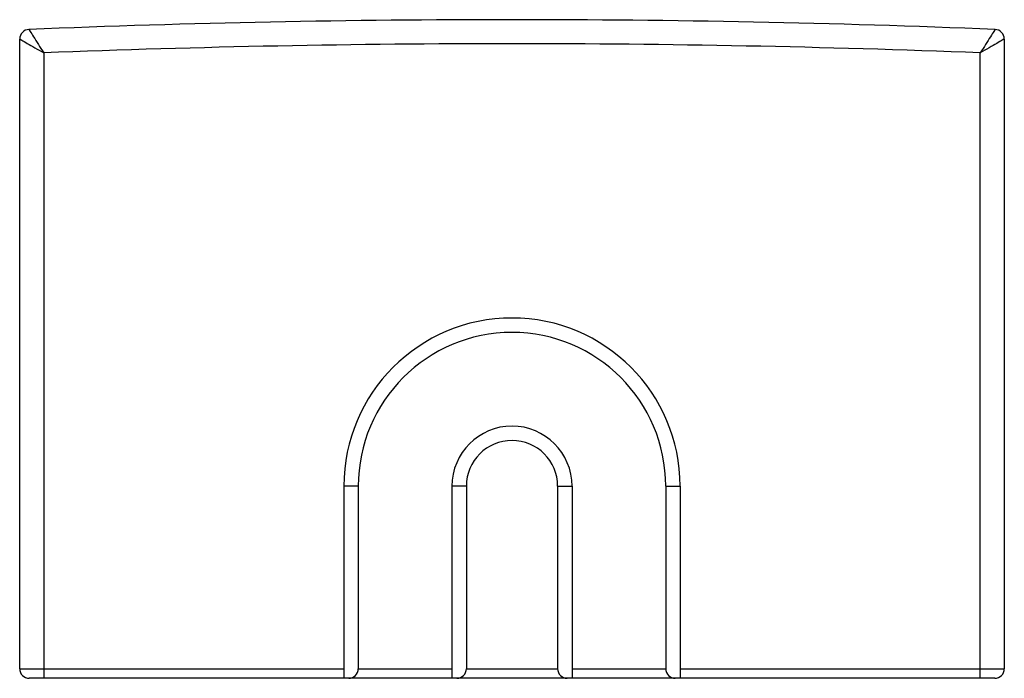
# Paper-space layout '_Rückseite' of a CAD drawing. Header units: millimetres. Extents: x -10.3 to 10.3, y 0 to 13.7.
import ezdxf

# ---------------------------------------------------------------- set-up
doc = ezdxf.new("R2010")
doc.units = ezdxf.units.MM

psp = doc.layouts.new('_Rückseite')

# ---------------------------------------------------------------- linework, layer by layer
at = {"color": 7, "linetype": 'Continuous', "lineweight": 25}
for p, q in [((-10.25, 0.2), (-10.25, 13.308)), ((10.25, 13.308), (10.25, 0.2)), ((-9.75, 13.02), (-9.75, 0)), ((9.75, 0), (9.75, 13.02)), ((-3.5, 4), (-3.5, 0)), ((-3.2, 4), (-3.5, 4)), ((-3.2, 4), (-3.2, 0.2)), ((-1.25, 4), (-1.25, 0)), ((-0.95, 4), (-1.25, 4)), ((-0.95, 4), (-0.95, 0.2)), ((0.95, 4), (0.95, 0.2)), ((0.95, 4), (1.25, 4)), ((1.25, 4), (1.25, 0)), ((3.2, 4), (3.2, 0.2)), ((3.2, 4), (3.5, 4)), ((3.5, 4), (3.5, 0)), ((-10.25, 0.2), (-3.5, 0.2)), ((10.05, 0), (-10.05, 0)), ((-3.2, 0.2), (-1.25, 0.2)), ((-0.95, 0.2), (0.95, 0.2)), ((1.25, 0.2), (3.2, 0.2)), ((3.5, 0.2), (10.25, 0.2))]:
    psp.add_line(p, q, dxfattribs=at)
for centre, radius, start, end in [((0, -236.29), 250, 87.69424, 92.30576), ((-10.05, 13.308), 0.2, 92.3058, 180), ((10.05, 13.308), 0.2, 0, 87.6942), ((0, -236.29), 249.5, 87.76042, 92.23958), ((0, 4), 3.5, 0, 180), ((0, 4), 3.2, 0, 180), ((0, 4), 1.25, 0, 180), ((0, 4), 0.95, 0, 180), ((-10.05, 0.2), 0.2, 180, 270), ((-3.4, 0.2), 0.2, 270, 0), ((-1.15, 0.2), 0.2, 270, 0), ((1.15, 0.2), 0.2, 180, 270), ((3.4, 0.2), 0.2, 180, 270), ((10.05, 0.2), 0.2, 270, 0)]:
    psp.add_arc(centre, radius, start, end, dxfattribs=at)
for points in [[(-10.058, 13.508), (-10.058, 13.508), (-10.049, 13.493), (-10.014, 13.438), (-9.989, 13.398), (-9.902, 13.26), (-9.826, 13.14), (-9.75, 13.02)], [(10.058, 13.508), (10.058, 13.508), (10.049, 13.493), (10.014, 13.438), (9.989, 13.398), (9.902, 13.26), (9.826, 13.14), (9.75, 13.02)], [(-10.25, 13.308), (-10.25, 13.308), (-10.235, 13.299), (-10.178, 13.267), (-10.138, 13.243), (-9.997, 13.162), (-9.873, 13.091), (-9.75, 13.02)], [(10.25, 13.308), (10.25, 13.308), (10.235, 13.299), (10.178, 13.267), (10.138, 13.243), (9.997, 13.162), (9.873, 13.091), (9.75, 13.02)]]:
    psp.add_open_spline(points, degree=3, knots=[0, 0, 0, 0, 0.25, 0.25, 0.5, 0.5, 1, 1, 1, 1], dxfattribs=at)

doc.saveas('drawing.dxf')
